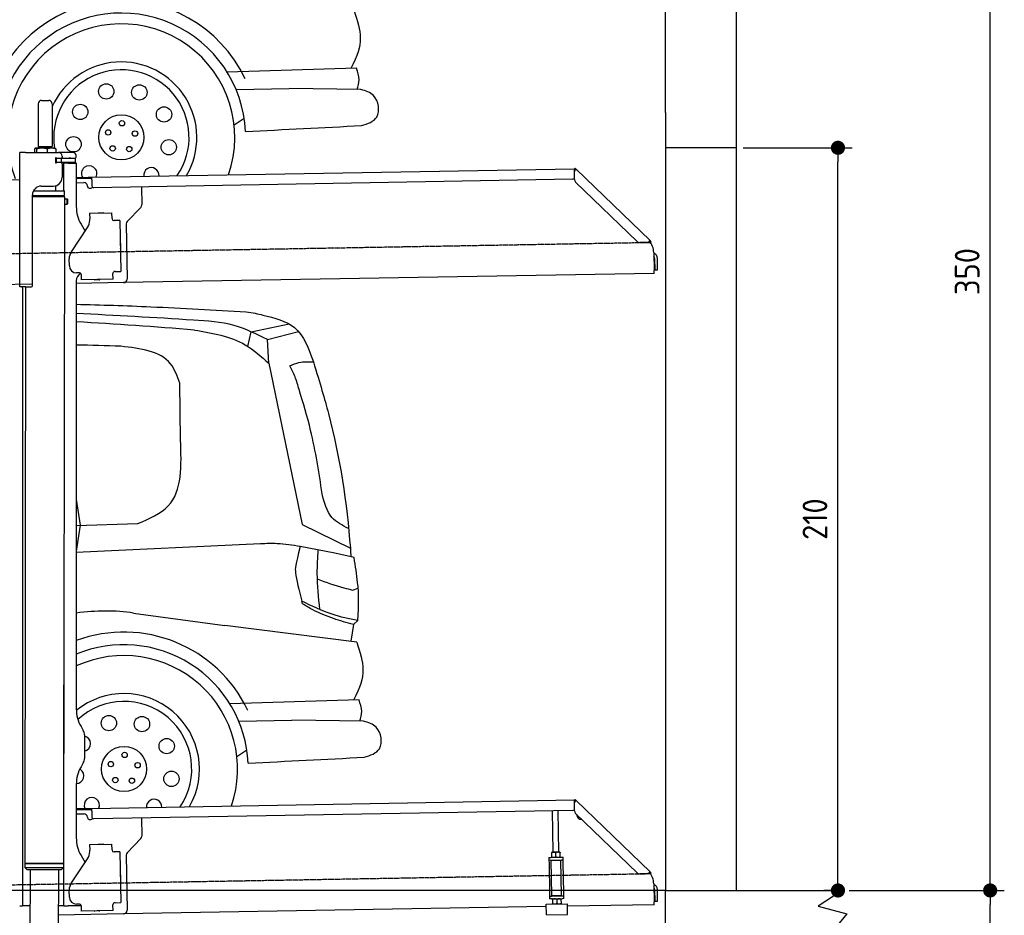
# Model space of a CAD drawing. Header units: millimetres. Extents: x 552 to 7231, y 5817 to 12136.
# Tile 6 of 7: x 4448 to 7231, y 8046 to 10578. Entities that reach past the tile are written whole.
import ezdxf

# ---------------------------------------------------------------- set-up
doc = ezdxf.new("R2010")
doc.units = ezdxf.units.MM
doc.linetypes.add('GEN3', pattern=[6.25, 5, -1.25])
doc.layers.get('0').update_dxf_attribs({"lineweight": 25})
for name, color, linetype, lineweight in [('3', 6, 'GEN3', 25), ('4', 3, 'Continuous', 25), ('5', 3, 'Continuous', 25), ('AM_5', 3, 'Continuous', 25)]:
    doc.layers.add(name, color=color, linetype=linetype, lineweight=lineweight)
doc.layers.add('Car', color=10, linetype='Continuous')
doc.styles.get("Standard").update_dxf_attribs({"font": 'ISOCP.SHX'})
doc.dimstyles.new('GEN-ISO$0', dxfattribs={"dimscale": 20, "dimtxt": 3.5, "dimasz": 2, "dimexe": 2, "dimexo": 1, "dimgap": 1.5, "dimtad": 1, "dimdec": 1, "dimlfac": 0.1, "dimdsep": 46, "dimtxsty": 'Standard', "dimblk": 'PUNKT', "dimcen": 2, "dimclrd": 256, "dimclre": 256, "dimclrt": 2, "dimadec": 0, "dimazin": 0, "dimtp": 0.1, "dimtm": 0.1, "dimtfac": 0.71, "dimtdec": 1, "dimtmove": 2, "dimatfit": 3, "dimldrblk": 'PUNKT', "dimfxl": 1, "dimtolj": 1, "dimarcsym": 0})

# ---------------------------------------------------------------- blocks, each defined once
blk = doc.blocks.new('PUNKT')
at = {"layer": '4', "color": 0, "linetype": 'ByBlock'}
blk.add_line((-0.5, 0), (-1, 0), dxfattribs=at)
at = {"layer": '4', "color": 0, "linetype": 'ByBlock', "const_width": 0.5}
blk.add_lwpolyline([(-0.25, 0, 1), (0.25, 0, 1)], format="xyb", close=True, dxfattribs=at)
blk = doc.blocks.new('*D4')
at = {"layer": '4', "lineweight": -2, "transparency": 16777216}
for p, q in [((6792.8, 8115.9), (7231, 8115.9)), ((7191, 6305.9), (7191, 8075.9)), ((6292.8, 6265.9), (7231, 6265.9))]:
    blk.add_line(p, q, dxfattribs=at)
at = {"layer": 'Defpoints', "color": 0, "transparency": 16777216}
for p in [(6772.8, 8115.9), (7191, 8115.9), (6272.8, 6265.9)]:
    blk.add_point(p, dxfattribs=at)
at = {"layer": '4', "lineweight": -2, "transparency": 16777216, "xscale": 40, "yscale": 40, "zscale": 40}
for p, rotation in [((7191, 8115.9), 90), ((7191, 6265.9), 270)]:
    blk.add_blockref('PUNKT', p, dxfattribs=dict(at, rotation=rotation))
at = {"layer": '4', "color": 2, "transparency": 16777216, "insert": (7126, 7190.9), "char_height": 70, "attachment_point": 5, "rotation": 90}
blk.add_mtext('\\A1;185', dxfattribs=at)
blk = doc.blocks.new('*D5')
at = {"layer": '4', "lineweight": -2, "transparency": 16777216}
for p, q in [((6292.8, 11615.9), (7231, 11615.9)), ((7191, 8155.9), (7191, 11575.9)), ((6792.8, 8115.9), (7231, 8115.9))]:
    blk.add_line(p, q, dxfattribs=at)
at = {"layer": 'Defpoints', "color": 0, "transparency": 16777216}
for p in [(6272.8, 11615.9), (7191, 11615.9), (6772.8, 8115.9)]:
    blk.add_point(p, dxfattribs=at)
at = {"layer": '4', "lineweight": -2, "transparency": 16777216, "xscale": 40, "yscale": 40, "zscale": 40}
for p, rotation in [((7191, 11615.9), 90), ((7191, 8115.9), 270)]:
    blk.add_blockref('PUNKT', p, dxfattribs=dict(at, rotation=rotation))
at = {"layer": '4', "color": 2, "transparency": 16777216, "insert": (7126, 9865.9), "char_height": 70, "attachment_point": 5, "rotation": 90}
blk.add_mtext('\\A1;350', dxfattribs=at)
blk = doc.blocks.new('*D13')
at = {"layer": 'AM_5', "lineweight": -2, "transparency": 16777216}
for p, q in [((6492.8, 10215.9), (6800.7, 10215.9)), ((6760.7, 8155.9), (6760.7, 10175.9)), ((6752.8, 8115.9), (6720.7, 8115.9))]:
    blk.add_line(p, q, dxfattribs=at)
at = {"layer": 'Defpoints', "color": 0, "transparency": 16777216}
for p in [(6472.8, 10215.9), (6760.7, 10215.9), (6772.8, 8115.9)]:
    blk.add_point(p, dxfattribs=at)
at = {"layer": 'AM_5', "lineweight": -2, "transparency": 16777216, "xscale": 40, "yscale": 40, "zscale": 40}
for p, rotation in [((6760.7, 10215.9), 90), ((6760.7, 8115.9), 270)]:
    blk.add_blockref('PUNKT', p, dxfattribs=dict(at, rotation=rotation))
at = {"layer": 'AM_5', "color": 2, "linetype": 'Continuous', "transparency": 16777216, "insert": (6695.7, 9165.9), "char_height": 70, "attachment_point": 5, "rotation": 90}
blk.add_mtext('\\A1;210', dxfattribs=at)

msp = doc.modelspace()

# ---------------------------------------------------------------- linework, layer by layer
for p, q in [((6472.77, 11815.9), (6472.77, 10315.9)), ((6272.78, 10315.9), (6272.78, 11615.9)), ((4499.57, 10339.98), (4499.57, 10219.98)), ((4509.57, 10349.98), (4529.57, 10349.98)), ((4539.57, 10339.98), (4539.57, 10219.98)), ((6272.78, 10315.9), (6272.78, 8115.9)), ((6472.77, 10315.9), (6472.77, 8115.9)), ((4499.57, 10219.98), (4539.57, 10219.98)), ((4499.57, 10219.98), (4539.57, 10219.98)), ((4501.57, 10214.98), (4501.57, 10219.98)), ((4501.57, 10214.98), (4501.57, 10219.98)), ((4537.57, 10214.98), (4537.57, 10219.98)), ((4537.57, 10214.98), (4537.57, 10219.98)), ((6472.77, 10215.9), (6272.78, 10215.9)), ((4447.57, 9822.48), (4447.57, 10202.48)), ((4463.57, 10202.48), (4447.57, 10202.48)), ((4447.57, 9822.48), (4447.57, 10202.48)), ((4447.57, 9822.48), (4447.57, 10202.48)), ((4463.57, 10202.48), (4447.57, 10202.48)), ((4463.57, 10202.48), (4557.57, 10202.48)), ((4463.57, 10202.48), (4557.57, 10202.48)), ((4489.65, 10212.52), (4489.65, 10202.48)), ((4489.65, 10212.52), (4489.65, 10202.48)), ((4492.07, 10214.98), (4491.61, 10214.71)), ((4492.07, 10214.98), (4491.61, 10214.71)), ((4492.52, 10214.98), (4492.07, 10214.98)), ((4492.52, 10214.98), (4492.07, 10214.98)), ((4510.35, 10214.98), (4492.52, 10214.98)), ((4510.35, 10214.98), (4492.52, 10214.98)), ((4495.39, 10212.52), (4495.39, 10202.48)), ((4495.39, 10212.52), (4495.39, 10202.48)), ((4537.39, 10214.98), (4510.35, 10214.98)), ((4537.39, 10214.98), (4510.35, 10214.98)), ((4525.31, 10212.52), (4525.31, 10202.48)), ((4525.31, 10212.52), (4525.31, 10202.48)), ((4547.07, 10214.98), (4537.39, 10214.98)), ((4547.07, 10214.98), (4537.39, 10214.98)), ((4547.07, 10214.98), (4547.53, 10214.71)), ((4547.07, 10214.98), (4547.53, 10214.71)), ((4549.48, 10212.52), (4549.48, 10202.48)), ((4549.48, 10212.52), (4549.48, 10202.48)), ((4597.57, 10202.48), (4557.57, 10202.48)), ((4597.57, 10202.48), (4557.57, 10202.48)), ((4567.57, 10192.48), (4567.57, 10189.48)), ((4567.57, 10192.48), (4567.57, 10189.48)), ((4607.57, 10189.48), (4607.57, 10192.48)), ((4607.57, 10189.48), (4607.57, 10192.48)), ((4548.68, 10173.98), (4548.57, 10173.98)), ((4548.68, 10173.98), (4548.57, 10173.98)), ((4550.57, 10173.98), (4548.68, 10173.98)), ((4550.57, 10173.98), (4548.68, 10173.98)), ((4550.57, 10185.98), (4548.7, 10185.98)), ((4550.57, 10185.98), (4548.7, 10185.98)), ((4549.57, 10176.62), (4549.57, 10183.83)), ((4549.57, 10176.62), (4549.57, 10183.83)), ((4550.57, 10185.98), (4551.57, 10185.98)), ((4550.57, 10185.98), (4550.57, 10173.98)), ((4550.57, 10185.98), (4551.57, 10185.98)), ((4550.57, 10185.98), (4550.57, 10173.98)), ((4551.57, 10173.98), (4550.57, 10173.98)), ((4551.57, 10173.98), (4550.57, 10173.98)), ((4564.57, 10185.98), (4551.57, 10185.98)), ((4564.57, 10185.98), (4551.57, 10185.98)), ((4552.21, 10173.98), (4551.57, 10173.98)), ((4552.21, 10173.98), (4551.57, 10173.98)), ((4552.21, 10186.48), (4564.57, 10186.48)), ((4552.21, 10186.48), (4564.57, 10186.48)), ((4564.57, 10173.98), (4552.21, 10173.98)), ((4564.57, 10173.98), (4552.21, 10173.98)), ((4564.57, 10185.98), (4565.57, 10185.98)), ((4564.57, 10185.98), (4565.57, 10185.98)), ((4565.57, 10173.98), (4564.57, 10173.98)), ((4565.57, 10173.98), (4564.57, 10173.98)), ((4567.74, 10185.98), (4565.57, 10185.98)), ((4565.57, 10173.98), (4565.57, 10185.98)), ((4567.74, 10185.98), (4565.57, 10185.98)), ((4565.57, 10173.98), (4565.57, 10185.98)), ((4565.57, 10173.98), (4567.74, 10173.98)), ((4565.57, 10173.98), (4567.74, 10173.98)), ((4567.57, 10170.98), (4567.57, 10132.48)), ((4567.57, 10170.98), (4567.57, 10132.48)), ((4603.4, 10185.98), (4567.74, 10185.98)), ((4603.4, 10185.98), (4567.74, 10185.98)), ((4603.4, 10173.98), (4567.74, 10173.98)), ((4603.4, 10173.98), (4567.74, 10173.98)), ((4572.57, 10093.9), (4572.57, 10172.48)), ((4584.57, 10172.48), (4572.57, 10172.48)), ((4572.57, 10093.9), (4572.57, 10172.48)), ((4584.57, 10172.48), (4572.57, 10172.48)), ((4584.57, 10172.48), (4606.57, 10172.48)), ((4584.57, 10172.48), (4606.57, 10172.48)), ((4592.21, 10186.48), (4604.57, 10186.48)), ((4592.21, 10186.48), (4604.57, 10186.48)), ((4603.4, 10185.98), (4605.57, 10185.98)), ((4603.4, 10185.98), (4605.57, 10185.98)), ((4605.57, 10173.98), (4603.4, 10173.98)), ((4605.57, 10173.98), (4603.4, 10173.98)), ((4605.57, 10173.98), (4605.57, 10185.98)), ((4605.57, 10173.98), (4605.57, 10185.98)), ((4607.57, 10171.48), (4607.57, 10049.54)), ((4607.57, 10171.48), (4607.57, 10049.54)), ((4607.57, 10132.25), (4641.05, 10132.84)), ((4641.05, 10132.84), (4651.05, 10133.01)), ((4651.05, 10133.01), (6015.84, 10156.83)), ((4651.19, 10125.01), (4651.05, 10133.01)), ((6016.97, 10158.53), (6015.58, 10157.09)), ((6017.37, 10155.35), (6015.58, 10157.09)), ((6016.12, 10125.88), (6015.73, 10148.43)), ((6015.96, 10150.02), (6015.84, 10156.83)), ((6016.97, 10158.53), (6018.76, 10156.79)), ((6018.87, 10153.91), (6017.37, 10155.35)), ((6018.76, 10156.79), (6020.26, 10155.34)), ((6018.87, 10153.91), (6019.25, 10154.29)), ((6019.25, 10154.29), (6020.26, 10155.34)), ((6020.26, 10155.34), (6229.47, 9953.31)), ((4447.57, 10125.46), (4396.16, 10124.56)), ((4508.57, 10107.48), (4542.57, 10107.48)), ((4508.57, 10107.48), (4542.57, 10107.48)), ((4549.57, 10093.93), (4549.59, 10108.49)), ((4549.57, 10093.93), (4549.59, 10108.49)), ((4641.12, 10128.84), (4607.57, 10128.25)), ((4607.57, 10117.25), (4628.81, 10117.62)), ((4638.99, 10107.8), (4639, 10106.8)), ((4651.12, 10129.01), (4641.12, 10128.84)), ((4651.19, 10125.01), (4651.48, 10108.02)), ((6011.36, 10126.75), (4656.57, 10103.1)), ((4791.55, 10105.46), (4792.44, 10054.61)), ((6193.05, 9950.95), (6019.17, 10118.86)), ((4483.57, 9825.48), (4483.57, 10082.48)), ((4483.57, 9825.48), (4483.57, 10082.48)), ((4483.57, 9825.48), (4483.57, 10082.48)), ((4483.57, 10080.77), (4574.55, 10080.63)), ((4483.57, 10080.77), (4574.55, 10080.63)), ((4483.57, 10079.03), (4571.54, 10078.9)), ((4571.54, 10078.9), (4483.57, 10079.03)), ((4483.57, 10079.03), (4571.54, 10078.9)), ((4571.54, 10078.9), (4483.57, 10079.03)), ((4574.54, 10077.16), (4483.57, 10077.3)), ((4574.54, 10077.16), (4483.57, 10077.3)), ((4486.4, 10094.03), (4574.57, 10093.89)), ((4486.4, 10094.03), (4574.57, 10093.89)), ((4489.57, 10094.03), (4489.57, 10098.74)), ((4489.57, 10094.03), (4489.57, 10098.74)), ((4571.54, 10078.9), (4574.55, 10080.63)), ((4571.54, 10078.9), (4574.55, 10080.63)), ((4571.54, 10078.9), (4574.54, 10077.16)), ((4571.54, 10078.9), (4574.54, 10077.16)), ((4572.57, 10078.31), (4572.57, 10079.49)), ((4572.57, 10078.31), (4572.57, 10079.49)), ((4574.54, 10077.16), (4574.53, 10071.39)), ((4574.54, 10077.16), (4574.53, 10071.39)), ((4574.55, 10080.63), (4574.57, 10093.89)), ((4574.55, 10080.63), (4574.57, 10093.89)), ((4644.09, 10101.89), (4649.09, 10101.97)), ((4574.51, 10056.39), (4571.79, 8191.9)), ((4574.51, 10056.39), (4571.79, 8191.9)), ((4574.51, 10056.39), (4581.51, 10056.38)), ((4574.51, 10056.39), (4581.51, 10056.38)), ((4574.53, 10071.39), (4581.53, 10071.38)), ((4574.53, 10071.39), (4581.53, 10071.38)), ((4581.51, 10056.38), (4581.53, 10071.38)), ((4581.51, 10056.38), (4581.53, 10071.38)), ((4582.51, 10057.38), (4581.51, 10056.38)), ((4582.51, 10057.38), (4581.51, 10056.38)), ((4582.53, 10070.38), (4581.53, 10071.38)), ((4582.53, 10070.38), (4581.53, 10071.38)), ((4582.53, 10070.38), (4582.51, 10057.38)), ((4582.53, 10070.38), (4582.51, 10057.38)), ((4645.33, 10030.9), (4708.32, 10032)), ((4645.33, 10030.9), (4645.61, 10014.9)), ((4669.82, 10031.82), (4683.81, 10032.07)), ((4708.6, 10016), (4708.32, 10032)), ((4789.63, 10047.49), (4751.18, 10007.67)), ((4620.96, 9999.54), (4632.43, 9979.69)), ((4645.68, 10010.66), (4645.61, 10014.9)), ((4708.6, 10016), (4708.62, 10015)), ((4713.7, 10010.09), (4714.7, 10010.1)), ((4730.7, 10010.38), (4714.7, 10010.1)), ((4730.7, 10010.38), (4733.21, 9866.4)), ((4748.37, 10000.55), (4751.09, 9844.71)), ((4593.55, 9922.05), (4639.7, 9990.48)), ((4732.33, 9945.4), (4732.58, 9931.4)), ((6222.72, 9948.54), (6200.17, 9948.15)), ((6228.46, 9952.26), (6228.08, 9951.87)), ((6229.58, 9950.43), (6228.08, 9951.87)), ((6229.47, 9953.31), (6228.46, 9952.26)), ((6229.47, 9953.31), (6230.97, 9951.87)), ((6231.38, 9948.69), (6229.58, 9950.43)), ((6230.97, 9951.87), (6232.77, 9950.13)), ((6231.38, 9948.69), (6232.77, 9950.13)), ((6240.01, 9920), (6240.9, 9868.72)), ((4587.92, 9881.87), (4587.57, 9901.87)), ((4587.92, 9881.87), (4587.57, 9901.87)), ((6242.3, 9903.18), (6242.87, 9870.81)), ((6250.86, 9870.95), (6250.3, 9903.32)), ((4616.27, 9862.36), (4608.27, 9862.22)), ((4616.27, 9862.36), (4608.27, 9862.22)), ((4621.35, 9857.45), (4621.61, 9842.45)), ((4711.3, 9861.02), (4711.32, 9860.02)), ((4711.6, 9844.02), (4711.32, 9860.02)), ((4717.22, 9866.13), (4716.22, 9866.11)), ((4717.22, 9866.13), (4733.21, 9866.4)), ((6241.04, 9860.72), (4741.27, 9834.54)), ((6241.04, 9860.72), (6240.9, 9868.72)), ((6242.87, 9870.81), (6250.86, 9870.95)), ((4483.57, 9830.04), (4146.36, 9824.16)), ((4607.57, 9839.48), (4607.57, 8629.11)), ((4607.57, 9839.48), (4607.57, 8629.11)), ((4741.27, 9834.54), (4607.57, 9832.21)), ((4711.6, 9844.02), (4621.61, 9842.45)), ((4673.61, 9842.86), (4659.62, 9842.62)), ((4463.57, 9822.48), (4447.57, 9822.48)), ((4463.57, 9822.48), (4447.57, 9822.48)), ((4463.57, 9822.48), (4447.57, 9822.48)), ((4455.57, 9819.48), (4455.57, 9822.48)), ((4455.57, 9819.48), (4455.57, 9822.48)), ((4455.57, 9819.48), (4455.57, 9822.48)), ((4455.57, 9819.48), (4455.57, 8097.48)), ((4464.15, 9822.48), (4461.79, 8192.07)), ((4463.57, 9822.48), (4480.57, 9822.48)), ((4463.57, 9822.48), (4480.57, 9822.48)), ((4463.57, 9822.48), (4480.57, 9822.48)), ((4572.57, 8072.48), (4572.57, 8696.99)), ((4572.57, 8072.48), (4572.57, 8696.99)), ((4620.96, 8579.11), (4627.22, 8568.28)), ((4630.57, 8555.78), (4630.57, 8489.18)), ((4627.22, 8476.68), (4620.96, 8465.85)), ((4607.57, 8415.85), (4607.57, 8264.54)), ((4607.57, 8415.85), (4607.57, 8264.54)), ((4651.05, 8348.01), (6015.84, 8371.83)), ((6016.97, 8373.53), (6015.58, 8372.09)), ((6017.37, 8370.35), (6015.58, 8372.09)), ((6016.12, 8340.88), (6015.73, 8363.43)), ((6015.96, 8365.02), (6015.84, 8371.83)), ((6016.97, 8373.53), (6018.76, 8371.79)), ((6018.87, 8368.91), (6017.37, 8370.35)), ((6018.76, 8371.79), (6020.26, 8370.34)), ((6018.87, 8368.91), (6019.25, 8369.29)), ((6019.25, 8369.29), (6020.26, 8370.34)), ((6020.26, 8370.34), (6229.47, 8168.31)), ((4607.57, 8347.25), (4641.05, 8347.84)), ((4641.12, 8343.84), (4607.57, 8343.25)), ((4607.57, 8332.25), (4628.81, 8332.62)), ((4638.99, 8322.8), (4639, 8321.8)), ((4641.05, 8347.84), (4651.05, 8348.01)), ((4651.12, 8344.01), (4641.12, 8343.84)), ((4651.19, 8340.01), (4651.05, 8348.01)), ((4651.19, 8340.01), (4651.48, 8323.02)), ((6011.36, 8341.75), (4656.57, 8318.1)), ((5955.41, 8224.06), (5953.37, 8340.74)), ((5971.41, 8224.34), (5969.37, 8341.02)), ((6193.05, 8165.95), (6019.17, 8333.86)), ((4644.09, 8316.89), (4649.09, 8316.97)), ((4791.55, 8320.46), (4792.44, 8269.61)), ((4645.33, 8245.9), (4708.32, 8247)), ((4645.33, 8245.9), (4645.61, 8229.9)), ((4669.82, 8246.82), (4683.81, 8247.07)), ((4708.6, 8231), (4708.32, 8247)), ((4789.63, 8262.49), (4751.18, 8222.67)), ((4620.96, 8214.54), (4632.43, 8194.69)), ((4645.68, 8225.66), (4645.61, 8229.9)), ((4708.6, 8231), (4708.62, 8230)), ((4713.7, 8225.09), (4714.7, 8225.1)), ((4730.7, 8225.38), (4714.7, 8225.1)), ((4730.7, 8225.38), (4733.21, 8081.4)), ((4748.37, 8215.55), (4751.09, 8059.71)), ((5952.16, 8224), (5951.42, 8223.55)), ((5951.64, 8210.69), (5951.44, 8222.48)), ((5974.66, 8224.39), (5952.16, 8224)), ((5963.64, 8210.9), (5963.43, 8222.69)), ((5974.66, 8224.39), (5975.41, 8223.97)), ((5975.64, 8211.11), (5975.43, 8222.9)), ((4461.79, 8192.07), (4461.77, 8181.07)), ((4461.79, 8192.07), (4461.77, 8181.07)), ((4571.79, 8191.9), (4461.79, 8192.07)), ((4461.79, 8192.07), (4571.79, 8191.9)), ((4571.79, 8191.9), (4461.79, 8192.07)), ((4461.79, 8192.07), (4571.79, 8191.9)), ((4571.79, 8191.9), (4571.77, 8180.9)), ((4571.79, 8191.9), (4571.77, 8180.9)), ((4593.55, 8137.05), (4639.7, 8205.48)), ((5943.67, 8209.05), (5948.67, 8209.14)), ((5943.67, 8209.05), (5943.81, 8201.05)), ((5948.81, 8201.14), (5943.81, 8201.05)), ((5943.81, 8201.05), (5943.95, 8193.05)), ((5943.95, 8193.05), (5945.43, 8108.06)), ((5948.67, 8209.14), (5978.66, 8209.66)), ((5948.81, 8201.14), (5978.8, 8201.66)), ((5952.1, 8101.18), (5950.36, 8201.16)), ((5952.42, 8209.2), (5951.66, 8209.62)), ((5974.91, 8209.59), (5975.66, 8210.04)), ((5979, 8101.65), (5977.25, 8201.63)), ((5978.66, 8209.66), (5983.66, 8209.75)), ((5983.8, 8201.75), (5978.8, 8201.66)), ((5983.8, 8201.75), (5983.66, 8209.75)), ((5983.94, 8193.75), (5983.8, 8201.75)), ((5985.43, 8108.76), (5983.94, 8193.75)), ((4461.77, 8181.07), (4571.77, 8180.9)), ((4468.76, 8174.06), (4461.77, 8181.07)), ((4461.77, 8181.07), (4571.77, 8180.9)), ((4468.76, 8174.06), (4461.77, 8181.07)), ((4564.76, 8173.91), (4468.76, 8174.06)), ((4564.76, 8173.91), (4468.76, 8174.06)), ((4476.91, 8174.04), (4474.18, 6403.98)), ((4556.91, 8173.92), (4554.18, 6403.98)), ((4564.76, 8173.91), (4571.77, 8180.9)), ((4564.76, 8173.91), (4571.77, 8180.9)), ((4732.33, 8160.4), (4732.58, 8146.4)), ((6222.72, 8163.54), (6200.17, 8163.15)), ((6228.46, 8167.26), (6228.08, 8166.87)), ((6229.58, 8165.43), (6228.08, 8166.87)), ((6229.47, 8168.31), (6228.46, 8167.26)), ((6229.47, 8168.31), (6230.97, 8166.87)), ((6231.38, 8163.69), (6229.58, 8165.43)), ((6230.97, 8166.87), (6232.77, 8165.13)), ((6231.38, 8163.69), (6232.77, 8165.13)), ((6240.01, 8135), (6240.9, 8083.72)), ((4587.92, 8096.87), (4587.57, 8116.87)), ((4587.92, 8096.87), (4587.57, 8116.87)), ((5945.43, 8108.06), (5945.57, 8100.07)), ((5945.57, 8100.07), (5950.57, 8100.15)), ((5945.57, 8100.07), (5945.71, 8092.07)), ((5950.57, 8100.15), (5980.57, 8100.68)), ((5952.1, 8101.18), (5979, 8101.65)), ((5957.57, 8100.28), (5957.55, 8101.28)), ((5973.57, 8100.55), (5973.55, 8101.55)), ((5980.57, 8100.68), (5985.57, 8100.76)), ((5985.57, 8100.76), (5985.43, 8108.76)), ((5985.71, 8092.77), (5985.57, 8100.76)), ((6242.3, 8118.18), (6242.87, 8085.81)), ((6250.86, 8085.95), (6250.3, 8118.32)), ((6272.78, 6265.9), (6272.78, 8115.9)), ((6272.78, 8115.9), (6772.77, 8115.9)), ((6772.77, 8115.9), (6704.42, 8071.14)), ((4447.57, 8072.48), (4455.57, 8072.48)), ((4455.57, 8097.48), (4455.57, 8072.48)), ((4455.57, 8097.48), (4455.57, 8072.48)), ((4463.57, 8072.48), (4455.57, 8072.48)), ((4476.6, 8072.48), (4463.57, 8072.48)), ((4476.6, 8072.48), (4463.57, 8072.48)), ((4572.57, 8072.48), (4556.6, 8072.48)), ((4572.57, 8072.48), (4556.6, 8072.48)), ((4572.57, 8072.48), (4584.57, 8072.48)), ((4572.57, 8072.48), (4584.57, 8072.48)), ((4621.35, 8072.48), (4584.57, 8072.48)), ((4616.27, 8077.36), (4608.27, 8077.22)), ((4616.27, 8077.36), (4608.27, 8077.22)), ((4621.35, 8072.45), (4621.61, 8057.45)), ((4711.3, 8076.02), (4711.32, 8075.02)), ((4711.6, 8059.02), (4711.32, 8075.02)), ((4717.22, 8081.13), (4716.22, 8081.11)), ((4717.22, 8081.13), (4733.21, 8081.4)), ((5935.97, 8077.09), (5995.96, 8078.14)), ((5936.5, 8047.1), (5935.97, 8077.09)), ((5950.71, 8092.15), (5945.71, 8092.07)), ((5950.71, 8092.15), (5980.71, 8092.68)), ((5954.46, 8092.22), (5953.72, 8091.77)), ((5953.74, 8090.7), (5953.94, 8078.91)), ((5954.72, 8077.42), (5953.96, 8077.84)), ((5965.73, 8090.91), (5965.94, 8079.12)), ((5976.96, 8092.61), (5977.71, 8092.19)), ((5977.22, 8077.81), (5977.96, 8078.26)), ((5977.73, 8091.12), (5977.94, 8079.33)), ((5985.71, 8092.77), (5980.71, 8092.68)), ((5996.49, 8048.15), (5995.96, 8078.14)), ((6241.04, 8075.72), (5996.08, 8071.44)), ((6241.04, 8075.72), (6240.9, 8083.72)), ((6242.87, 8085.81), (6250.86, 8085.95)), ((4741.27, 8049.54), (4556.56, 8046.32)), ((4711.6, 8059.02), (4621.61, 8057.45)), ((4673.61, 8057.86), (4659.62, 8057.62)), ((5936.09, 8070.4), (4741.27, 8049.54)), ((5936.5, 8047.1), (5996.49, 8048.15)), ((6704.42, 8071.14), (6785.37, 8049.5)), ((6785.37, 8049.5), (6755.25, 8012.82))]:
    msp.add_line(p, q)
for centre, radius, start, end in [((4509.57, 10339.98), 10, 90, 180), ((4529.57, 10339.98), 10, 0, 90), ((4549.57, 10186.48), 1, 48.59038, 221.40962), ((4549.57, 10186.48), 1, 48.59038, 221.40962), ((4552.21, 10189.48), 3, 228.59038, 270), ((4552.21, 10189.48), 3, 228.59038, 270), ((4557.57, 10192.48), 10, 0, 90), ((4557.57, 10192.48), 10, 0, 90), ((4564.57, 10189.48), 3, 270, 0), ((4564.57, 10189.48), 3, 270, 0), ((4589.57, 10186.48), 1, 48.59038, 210), ((4589.57, 10186.48), 1, 48.59038, 210), ((4592.21, 10189.48), 3, 228.59038, 270), ((4592.21, 10189.48), 3, 228.59038, 270), ((4597.57, 10192.48), 10, 0, 90), ((4597.57, 10192.48), 10, 0, 90), ((4604.57, 10189.48), 3, 270, 0), ((4604.57, 10189.48), 3, 270, 0), ((4549.57, 10173.98), 1, 138.59038, 311.40962), ((4549.57, 10173.98), 1, 138.59038, 311.40962), ((4546.57, 10183.83), 3, 0, 41.40962), ((4546.57, 10183.83), 3, 0, 41.40962), ((4546.57, 10176.62), 3, 318.59038, 0), ((4546.57, 10176.62), 3, 318.59038, 0), ((4552.21, 10170.98), 3, 90, 131.40962), ((4552.21, 10170.98), 3, 90, 131.40962), ((4564.57, 10170.98), 3, 0, 90), ((4564.57, 10170.98), 3, 0, 90), ((4589.57, 10173.98), 1, 180, 311.40962), ((4589.57, 10173.98), 1, 180, 311.40962), ((4592.21, 10170.98), 3, 90, 131.40962), ((4592.21, 10170.98), 3, 90, 131.40962), ((4604.57, 10170.98), 3, 22.00087, 90), ((4604.57, 10170.98), 3, 22.00087, 90), ((4606.57, 10171.48), 1, 0, 90), ((4606.57, 10171.48), 1, 0, 90), ((4542.57, 10132.48), 25, 270, 0), ((4542.57, 10132.48), 25, 270, 0), ((6020.73, 10148.52), 5, 129.24347, 181), ((4508.57, 10082.48), 25, 90, 180), ((4508.57, 10082.48), 25, 90, 180), ((4628.99, 10107.62), 10, 1, 91), ((4644, 10106.88), 5, 181, 271), ((4649, 10106.97), 5, 271, 327.76328), ((4656.48, 10108.1), 5, 181, 271), ((6011.28, 10131.75), 5, 271, 342.47087), ((6026.12, 10126.05), 10, 181, 226), ((4707.57, 10049.54), 100, 180, 210), ((4782.44, 10054.43), 10, 316, 1), ((4669.83, 10030.82), 1, 91, 151), ((4683.83, 10031.07), 1, 31, 91), ((4610.69, 10010.05), 35, 326, 1), ((4713.62, 10015.09), 5, 181, 271), ((4758.37, 10000.72), 10, 136, 181), ((4731.33, 9945.38), 1, 1, 61), ((6200, 9958.14), 10, 226, 271), ((6222.63, 9953.54), 5, 271, 322.75653), ((6190.01, 9919.13), 50, 1, 41.06864), ((4622.57, 9902.48), 35, 146, 181), ((4622.57, 9902.48), 35, 146, 181), ((4731.58, 9931.39), 1, 301, 1), ((6234.3, 9903.04), 16, 1, 68.97569), ((4607.92, 9882.22), 20, 181, 271), ((4607.92, 9882.22), 20, 181, 271), ((6234.3, 9903.04), 8, 1, 42.40962), ((4632.57, 9839.48), 25, 120.68722, 180), ((4616.35, 9857.36), 5, 12.53696, 91), ((4716.3, 9861.11), 5, 91, 181), ((4480.57, 9825.48), 3, 270, 0), ((4480.57, 9825.48), 3, 270, 0), ((4480.57, 9825.48), 3, 270, 0), ((4659.6, 9843.62), 1, 211, 271), ((4673.6, 9843.86), 1, 271, 331), ((4741.1, 9844.54), 10, 271, 1), ((4571.57, 8673.48), 2, 60, 61.1039), ((4571.57, 8673.48), 2, 60, 61.1039), ((4571.57, 8651.48), 2, 297.61599, 300), ((4571.57, 8651.48), 2, 297.61599, 300), ((4707.57, 8629.11), 100, 180, 210), ((4605.57, 8555.78), 25, 0, 30), ((4707.57, 8415.85), 100, 150, 180), ((4605.57, 8489.18), 25, 330, 0), ((6020.73, 8363.52), 5, 129.24347, 181), ((4628.99, 8322.62), 10, 1, 91), ((4656.48, 8323.1), 5, 181, 271), ((6011.28, 8346.75), 5, 271, 342.47087), ((6026.12, 8341.05), 10, 181, 226), ((6035.08, 8329.66), 12.5, 175.96802, 276.03198), ((4644, 8321.88), 5, 181, 271), ((4649, 8321.97), 5, 271, 327.76328), ((4782.44, 8269.43), 10, 316, 1), ((4707.57, 8264.54), 100, 180, 210), ((4669.83, 8245.82), 1, 91, 151), ((4683.83, 8246.07), 1, 31, 91), ((4571.57, 8223.48), 2, 60, 82.15858), ((4571.57, 8223.48), 2, 60, 82.15858), ((4610.69, 8225.05), 35, 326, 1), ((4713.62, 8230.09), 5, 181, 271), ((4758.37, 8215.72), 10, 136, 181), ((4571.57, 8201.48), 2, 276.68493, 300), ((4571.57, 8201.48), 2, 276.68493, 300), ((4731.33, 8160.38), 1, 1, 61), ((6200, 8173.14), 10, 226, 271), ((6222.63, 8168.54), 5, 271, 322.75653), ((6190.01, 8134.13), 50, 1, 41.06864), ((4622.57, 8117.48), 35, 146, 181), ((4622.57, 8117.48), 35, 146, 181), ((4731.58, 8146.39), 1, 301, 1), ((6234.3, 8118.04), 16, 1, 68.97569), ((6234.3, 8118.04), 8, 1, 42.40962), ((4607.92, 8097.22), 20, 181, 271), ((4607.92, 8097.22), 20, 181, 271), ((4616.35, 8072.36), 5, 12.53696, 91), ((4716.3, 8076.11), 5, 91, 181), ((4659.6, 8058.62), 1, 211, 271), ((4673.6, 8058.86), 1, 271, 331), ((4741.1, 8059.54), 10, 271, 1)]:
    msp.add_arc(centre, radius, start, end)
for points, weights in [([(4492.52, 10214.98), (4491.19, 10214.98), (4489.65, 10212.52)], [1, 1.0379548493, 1]), ([(4492.52, 10214.98), (4491.19, 10214.98), (4489.65, 10212.52)], [1, 1.0379548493, 1]), ([(4495.39, 10212.52), (4493.85, 10214.98), (4492.52, 10214.98)], [1, 1.0379548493, 1]), ([(4495.39, 10212.52), (4493.85, 10214.98), (4492.52, 10214.98)], [1, 1.0379548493, 1]), ([(4510.35, 10214.98), (4503.41, 10214.98), (4495.39, 10212.52)], [1, 1.0379548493, 1]), ([(4510.35, 10214.98), (4503.41, 10214.98), (4495.39, 10212.52)], [1, 1.0379548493, 1]), ([(4525.31, 10212.52), (4517.29, 10214.98), (4510.35, 10214.98)], [1, 1.0379548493, 1]), ([(4525.31, 10212.52), (4517.29, 10214.98), (4510.35, 10214.98)], [1, 1.0379548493, 1]), ([(4537.39, 10214.98), (4531.78, 10214.98), (4525.31, 10212.52)], [1, 1.0379548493, 1]), ([(4537.39, 10214.98), (4531.78, 10214.98), (4525.31, 10212.52)], [1, 1.0379548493, 1]), ([(4549.48, 10212.52), (4543.01, 10214.98), (4537.39, 10214.98)], [1, 1.0379548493, 1]), ([(4549.48, 10212.52), (4543.01, 10214.98), (4537.39, 10214.98)], [1, 1.0379548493, 1]), ([(4547.53, 10214.71), (4548.44, 10214.18), (4549.48, 10212.52)], [1.01682908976, 1.02536255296, 1]), ([(4547.53, 10214.71), (4548.44, 10214.18), (4549.48, 10212.52)], [1.01682908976, 1.02536255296, 1]), ([(5951.44, 8222.48), (5951.42, 8223.55), (5951.42, 8223.55)], [1, 1.07735026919, 1.07735026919]), ([(5963.43, 8222.69), (5957.4, 8224.59), (5951.44, 8222.48)], [1, 1.15470053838, 1]), ([(5975.43, 8222.9), (5969.4, 8224.8), (5963.43, 8222.69)], [1, 1.15470053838, 1]), ([(5963.64, 8210.9), (5969.67, 8209.01), (5975.64, 8211.11)], [1, 1.15470053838, 1]), ([(5975.41, 8223.97), (5975.41, 8223.97), (5975.43, 8222.9)], [1.07735026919, 1.07735026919, 1]), ([(5975.64, 8211.11), (5975.66, 8210.04), (5975.66, 8210.04)], [1, 1.07735026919, 1.07735026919]), ([(5951.64, 8210.69), (5957.68, 8208.8), (5963.64, 8210.9)], [1, 1.15470053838, 1]), ([(5951.66, 8209.62), (5951.66, 8209.62), (5951.64, 8210.69)], [1.07735026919, 1.07735026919, 1]), ([(5953.74, 8090.7), (5953.72, 8091.77), (5953.72, 8091.77)], [1, 1.07735026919, 1.07735026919]), ([(5965.73, 8090.91), (5959.7, 8092.81), (5953.74, 8090.7)], [1, 1.15470053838, 1]), ([(5953.94, 8078.91), (5959.98, 8077.02), (5965.94, 8079.12)], [1, 1.15470053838, 1]), ([(5953.96, 8077.84), (5953.96, 8077.84), (5953.94, 8078.91)], [1.07735026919, 1.07735026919, 1]), ([(5977.73, 8091.12), (5971.7, 8093.02), (5965.73, 8090.91)], [1, 1.15470053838, 1]), ([(5965.94, 8079.12), (5971.97, 8077.23), (5977.94, 8079.33)], [1, 1.15470053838, 1]), ([(5977.71, 8092.19), (5977.71, 8092.19), (5977.73, 8091.12)], [1.07735026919, 1.07735026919, 1]), ([(5977.94, 8079.33), (5977.96, 8078.26), (5977.96, 8078.26)], [1, 1.07735026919, 1.07735026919])]:
    msp.add_rational_spline(points, weights, degree=2)
for points, knots in [([(6017.26, 10152.12), (6017.1, 10152.18), (6016.95, 10152.25), (6016.52, 10152.45), (6016.32, 10152.56), (6016.09, 10152.7), (6016.03, 10152.75), (6015.93, 10152.82), (6015.91, 10152.83), (6015.91, 10152.83)], [0.57395873, 0.57395873, 0.57395873, 0.57395873, 0.60928252, 0.60928252, 0.68457672, 0.68457672, 0.73471963, 0.73471963, 0.78828708, 0.78828708, 0.78828708, 0.78828708]), ([(6018.42, 10153.08), (6018.28, 10152.98), (6018.13, 10152.87), (6017.84, 10152.63), (6017.7, 10152.51), (6017.56, 10152.39)], [0, 0, 0, 0, 0.05619833, 0.05619833, 0.11238632, 0.11238632, 0.11238632, 0.11238632]), ([(6020.26, 10155.34), (6020.31, 10155.3), (6020.34, 10155.24), (6020.35, 10155.03), (6020.27, 10154.85), (6019.95, 10154.41), (6019.71, 10154.16), (6019.28, 10153.76), (6019.12, 10153.63), (6018.79, 10153.35), (6018.61, 10153.22), (6018.42, 10153.08)], [0, 0, 0, 0, 0.07839586, 0.07839586, 0.23254327, 0.23254327, 0.38325668, 0.38325668, 0.45586956, 0.45586956, 0.5284931, 0.5284931, 0.5284931, 0.5284931]), ([(6018.98, 10153.51), (6019, 10153.58), (6019.01, 10153.65), (6018.98, 10153.75), (6018.97, 10153.78), (6018.93, 10153.85), (6018.9, 10153.88), (6018.87, 10153.91)], [0.17010098, 0.17010098, 0.17010098, 0.17010098, 0.21908376, 0.21908376, 0.24434238, 0.24434238, 0.27026411, 0.27026411, 0.27026411, 0.27026411]), ([(4574.53, 10071.39), (4574.53, 10071.39), (4574.5, 10071.21), (4574.41, 10070.44), (4574.34, 10069.86), (4574.21, 10068.53), (4574.14, 10067.69), (4574.04, 10065.84), (4574.01, 10064.84), (4574.01, 10063.9)], [3.3947259, 3.3947259, 3.3947259, 3.3947259, 3.6776181, 3.6776181, 3.9605102, 3.9605102, 4.2434057, 4.2434057, 4.5263012, 4.5263012, 4.5263012, 4.5263012]), ([(4574.53, 10071.39), (4574.53, 10071.39), (4574.5, 10071.21), (4574.41, 10070.44), (4574.34, 10069.86), (4574.21, 10068.53), (4574.14, 10067.69), (4574.04, 10065.84), (4574.01, 10064.84), (4574.01, 10063.9)], [3.3947259, 3.3947259, 3.3947259, 3.3947259, 3.6776181, 3.6776181, 3.9605102, 3.9605102, 4.2434057, 4.2434057, 4.5263012, 4.5263012, 4.5263012, 4.5263012]), ([(4574.01, 10063.9), (4574.01, 10062.95), (4574.03, 10061.95), (4574.12, 10060.1), (4574.19, 10059.26), (4574.32, 10057.93), (4574.39, 10057.35), (4574.48, 10056.58), (4574.51, 10056.39), (4574.51, 10056.39)], [0, 0, 0, 0, 0.2828955, 0.2828955, 0.565791, 0.565791, 0.8486832, 0.8486832, 1.1315753, 1.1315753, 1.1315753, 1.1315753]), ([(4574.01, 10063.9), (4574.01, 10062.95), (4574.03, 10061.95), (4574.12, 10060.1), (4574.19, 10059.26), (4574.32, 10057.93), (4574.39, 10057.35), (4574.48, 10056.58), (4574.51, 10056.39), (4574.51, 10056.39)], [0, 0, 0, 0, 0.2828955, 0.2828955, 0.565791, 0.565791, 0.8486832, 0.8486832, 1.1315753, 1.1315753, 1.1315753, 1.1315753]), ([(6226.61, 9950.51), (6226.73, 9950.66), (6226.85, 9950.8), (6227.07, 9951.1), (6227.17, 9951.24), (6227.27, 9951.39)], [0, 0, 0, 0, 0.05592576, 0.05592576, 0.11186183, 0.11186183, 0.11186183, 0.11186183]), ([(6227.27, 9951.39), (6227.41, 9951.6), (6227.55, 9951.79), (6227.96, 9952.33), (6228.22, 9952.63), (6228.7, 9953.1), (6228.9, 9953.26), (6229.16, 9953.37), (6229.23, 9953.39), (6229.37, 9953.38), (6229.42, 9953.36), (6229.47, 9953.31)], [0, 0, 0, 0, 0.07658948, 0.07658948, 0.22699607, 0.22699607, 0.37633525, 0.37633525, 0.45078586, 0.45078586, 0.52533064, 0.52533064, 0.52533064, 0.52533064]), ([(6228.08, 9951.87), (6228.04, 9951.92), (6227.99, 9951.95), (6227.86, 9952), (6227.77, 9952), (6227.68, 9951.97)], [0, 0, 0, 0, 0.03951922, 0.03951922, 0.10139952, 0.10139952, 0.10139952, 0.10139952]), ([(6017.26, 8367.12), (6017.1, 8367.18), (6016.95, 8367.25), (6016.52, 8367.45), (6016.32, 8367.56), (6016.09, 8367.7), (6016.03, 8367.75), (6015.93, 8367.82), (6015.91, 8367.83), (6015.91, 8367.83)], [0.57395873, 0.57395873, 0.57395873, 0.57395873, 0.60928252, 0.60928252, 0.68457672, 0.68457672, 0.73471963, 0.73471963, 0.78828708, 0.78828708, 0.78828708, 0.78828708]), ([(6018.42, 8368.08), (6018.28, 8367.98), (6018.13, 8367.87), (6017.84, 8367.63), (6017.7, 8367.51), (6017.56, 8367.39)], [0, 0, 0, 0, 0.05619833, 0.05619833, 0.11238632, 0.11238632, 0.11238632, 0.11238632]), ([(6020.26, 8370.34), (6020.31, 8370.3), (6020.34, 8370.24), (6020.35, 8370.03), (6020.27, 8369.85), (6019.95, 8369.41), (6019.71, 8369.16), (6019.28, 8368.76), (6019.12, 8368.63), (6018.79, 8368.35), (6018.61, 8368.22), (6018.42, 8368.08)], [0, 0, 0, 0, 0.07839586, 0.07839586, 0.23254327, 0.23254327, 0.38325668, 0.38325668, 0.45586956, 0.45586956, 0.5284931, 0.5284931, 0.5284931, 0.5284931]), ([(6018.98, 8368.51), (6019, 8368.58), (6019.01, 8368.65), (6018.98, 8368.75), (6018.97, 8368.78), (6018.93, 8368.85), (6018.9, 8368.88), (6018.87, 8368.91)], [0.17010098, 0.17010098, 0.17010098, 0.17010098, 0.21908376, 0.21908376, 0.24434238, 0.24434238, 0.27026411, 0.27026411, 0.27026411, 0.27026411]), ([(6226.61, 8165.51), (6226.73, 8165.66), (6226.85, 8165.8), (6227.07, 8166.1), (6227.17, 8166.24), (6227.27, 8166.39)], [0, 0, 0, 0, 0.05592576, 0.05592576, 0.11186183, 0.11186183, 0.11186183, 0.11186183]), ([(6227.27, 8166.39), (6227.41, 8166.6), (6227.55, 8166.79), (6227.96, 8167.33), (6228.22, 8167.63), (6228.7, 8168.1), (6228.9, 8168.26), (6229.16, 8168.37), (6229.23, 8168.39), (6229.37, 8168.38), (6229.42, 8168.36), (6229.47, 8168.31)], [0, 0, 0, 0, 0.07658948, 0.07658948, 0.22699607, 0.22699607, 0.37633525, 0.37633525, 0.45078586, 0.45078586, 0.52533064, 0.52533064, 0.52533064, 0.52533064]), ([(6228.08, 8166.87), (6228.04, 8166.92), (6227.99, 8166.95), (6227.86, 8167), (6227.77, 8167), (6227.68, 8166.97)], [0, 0, 0, 0, 0.03951922, 0.03951922, 0.10139952, 0.10139952, 0.10139952, 0.10139952])]:
    msp.add_open_spline(points, degree=3, knots=knots)
for points in [[(4621.35, 9857.45), (4621.35, 9857.78), (4621.31, 9858.11), (4621.23, 9858.45)], [(4621.35, 8072.45), (4621.35, 8072.78), (4621.31, 8073.11), (4621.23, 8073.45)]]:
    msp.add_open_spline(points, degree=3)
at = {"layer": '3'}
for p, q in [((1175.28, 9860.3), (6230.45, 9948.53)), ((1175.28, 8075.31), (6230.44, 8163.55))]:
    msp.add_line(p, q, dxfattribs=at)
at = {"layer": '5'}
msp.add_line((6272.78, 8115.9), (872.77, 8115.9), dxfattribs=at)
at = {"layer": 'Car'}
for p, q in [((5399.28, 10440.82), (5034.32, 10429.4)), ((5059.31, 10380.65), (5208.98, 10383.27)), ((5412.26, 10380.6), (5208.98, 10383.27)), ((5053.88, 10280.86), (5082.18, 10300.08)), ((5102.09, 9695.54), (5209.12, 9718.05)), ((5092.86, 9654.17), (5102.09, 9695.54)), ((5147.79, 9673.91), (5235.78, 9696.32)), ((5151.55, 9606.69), (5147.79, 9673.91)), ((5151.55, 9606.69), (5245.65, 9150.85)), ((4902.41, 9389.92), (4900.64, 9550.74)), ((4607.57, 9221.31), (4618.9, 9149.08)), ((4607.57, 9148.26), (4781.38, 9153.24)), ((4618.9, 9149.08), (4607.57, 9075.76)), ((5245.65, 9150.85), (5382.29, 9083.44)), ((5128.69, 9096.2), (4607.57, 9071.19)), ((5338.32, 9069.51), (5240.74, 9088.51)), ((5392.63, 9057.06), (5338.32, 9069.51)), ((5388.84, 8965.46), (5404.32, 8970.93)), ((5247.1, 8926.31), (5245.14, 8934.14)), ((4769.49, 8900.27), (5027.74, 8865.48)), ((5403.09, 8879.56), (5391.23, 8867.77)), ((5400.25, 8818.42), (5027.74, 8865.48)), ((5391.23, 8867.77), (5383.4, 8820.55)), ((5406.78, 8654.7), (5041.83, 8643.28)), ((5066.82, 8594.54), (5216.48, 8597.15)), ((5419.77, 8594.48), (5216.48, 8597.15)), ((5061.39, 8494.74), (5089.68, 8513.96))]:
    msp.add_line(p, q, dxfattribs=at)
for centre, radius in [((4692.23, 10375.31), 21.71), ((4785.76, 10372.48), 21.71), ((4618.76, 10317.36), 21.71), ((4855.59, 10310.2), 21.71), ((4735.11, 10245.41), 63.76), ((4736.7, 10285.24), 7.59), ((4599.73, 10225.74), 21.71), ((4697.72, 10259.23), 7.59), ((4773.48, 10256.21), 7.59), ((4710.42, 10214.12), 7.59), ((4757.24, 10212.26), 7.59), ((4869.05, 10217.59), 21.71), ((4699.73, 8589.19), 21.71), ((4793.26, 8586.36), 21.71), ((4863.1, 8524.08), 21.71), ((4742.61, 8459.29), 63.76), ((4744.2, 8499.12), 7.59), ((4705.22, 8473.11), 7.59), ((4780.98, 8470.09), 7.59), ((4717.92, 8428), 7.59), ((4764.74, 8426.14), 7.59), ((4876.55, 8431.48), 21.71)]:
    msp.add_circle(centre, radius, dxfattribs=at)
for centre, radius, start, end in [((4734.62, 10244.98), 387.6, 25.37775, 166.34429), ((4734.62, 10244.98), 351.9, 2.76544, 192.28875), ((4734.62, 10244.98), 321.28, 340.88388, 201.11612), ((4734.62, 10244.98), 213.75, 329.87305, 155.85472), ((4735.11, 10245.41), 191.3, 325.56438, 189.15295), ((4644.05, 10143.32), 21.71, 332.28358, 209.71642), ((4819.83, 10138.01), 21.71, 355.58196, 186.41804), ((4742.12, 8458.86), 387.6, 25.37775, 110.31298), ((4742.12, 8458.86), 351.9, 2.76544, 112.47981), ((4742.12, 8458.86), 321.28, 341.12114, 114.75928), ((4742.12, 8458.86), 213.75, 330.26373, 128.98351), ((4742.61, 8459.29), 191.3, 326.02265, 133.00039), ((4626.27, 8531.24), 21.71, 281.4268, 78.5732), ((4607.24, 8439.62), 21.71, 272.35056, 56.92497), ((4651.56, 8357.2), 21.71, 335.98274, 206.01726), ((4827.34, 8351.89), 21.71, 358.88885, 183.11115)]:
    msp.add_arc(centre, radius, start, end, dxfattribs=at)
for points in [[(5392.75, 10604.54), (5412.61, 10543.36), (5422.91, 10510.83), (5383.72, 10440.33)], [(4938.71, 9728.61), (4828.36, 9735.41), (4718.01, 9742.22), (4607.57, 9746.9)], [(5087.4, 9751.77), (5107.56, 9749.89), (5121.46, 9746.48), (5134.98, 9742.71)], [(4941.44, 9700.6), (4830.18, 9709.18), (4718.93, 9717.77), (4607.57, 9723.56)], [(4733.26, 9654.79), (4691.36, 9655.95), (4649.47, 9657.11), (4607.57, 9658.25)], [(4769.49, 8900.27), (4717.8, 8908.57), (4663.48, 8907.34), (4607.57, 8900.37)], [(5400.25, 8818.42), (5420.12, 8757.24), (5430.41, 8724.71), (5391.22, 8654.21)]]:
    msp.add_open_spline(points, degree=3, dxfattribs=at)
for points in [[(5401.62, 10380.74), (5406.88, 10408.37), (5399.28, 10440.82)], [(5414.04, 10278.75), (5456.92, 10302.94), (5448.03, 10363.45), (5412.26, 10380.6)], [(5086.11, 10261.96), (5414.04, 10278.75)], [(5134.98, 9742.71), (5224.32, 9707.65), (5277.81, 9610.45)], [(5147.79, 9673.91), (5053.52, 9713.33), (4938.71, 9728.61)], [(4941.44, 9700.6), (5085.32, 9658.79), (5151.55, 9606.69)], [(4900.64, 9550.74), (4873.91, 9605.1), (4733.26, 9654.79)], [(5211.36, 9599.7), (5237.08, 9608.83), (5277.81, 9610.45)], [(5237.35, 9532.29), (5225.83, 9568.5), (5211.36, 9599.7)], [(5302.59, 9237.28), (5270.11, 9416.92), (5237.35, 9532.29)], [(4781.38, 9153.24), (4867.62, 9203.38), (4902.41, 9389.92)], [(5377.4, 9139.33), (5330.31, 9170.71), (5302.59, 9237.28)], [(5240.74, 9088.51), (5175.22, 9096.29), (5128.69, 9096.2)], [(5288.26, 8996.75), (5364.19, 8971.62), (5388.84, 8965.46)], [(5391.23, 8867.77), (5334.51, 8884.71), (5276.24, 8909.57), (5247.1, 8926.31)], [(5409.13, 8594.62), (5414.38, 8622.25), (5406.78, 8654.7)], [(5421.55, 8492.63), (5464.42, 8516.82), (5455.53, 8577.33), (5419.77, 8594.48)], [(5093.61, 8475.84), (5421.55, 8492.63)]]:
    msp.add_spline(points, degree=3, dxfattribs=at)
for points, knots in [([(4607.57, 9773.34), (4677.77, 9771.77), (4837.77, 9766.61), (4997.65, 9757.1), (5087.4, 9751.77)], [973.6086961, 973.6086961, 973.6086961, 973.6086961, 1184.3469709, 1454.0286732, 1454.0286732, 1454.0286732, 1454.0286732]), ([(5277.81, 9610.45), (5296.86, 9548.49), (5346.44, 9383.51), (5373.7, 9203.8), (5383.48, 9067.26), (5384.04, 9059.03)], [0, 0, 0, 0, 131.0849663, 516.6888429, 541.4389027, 541.4389027, 541.4389027, 541.4389027]), ([(5240.74, 9088.51), (5227, 9034.73), (5223.85, 9016.07), (5237.25, 8964.5), (5245.14, 8934.14)], [11.821926, 11.821926, 11.821926, 11.821926, 76.9476951, 170.1693904, 170.1693904, 170.1693904, 170.1693904]), ([(5290.52, 9078.82), (5289.08, 9056.69), (5285.91, 9000.61), (5291.56, 8944.65), (5294.98, 8910.77)], [10.5253419, 10.5253419, 10.5253419, 10.5253419, 76.9476951, 178.8797423, 178.8797423, 178.8797423, 178.8797423]), ([(5403.09, 8879.56), (5406.94, 8921.84), (5405.94, 8973.2), (5397.17, 9033.5), (5392.63, 9057.06)], [0, 0, 0, 0, 108.8849958, 180.7799897, 180.7799897, 180.7799897, 180.7799897]), ([(5403.09, 8879.56), (5378.54, 8883.83), (5323.91, 8895.75), (5273.3, 8920.41), (5245.14, 8934.14)], [50.5441042, 50.5441042, 50.5441042, 50.5441042, 125.0301252, 218.5080917, 218.5080917, 218.5080917, 218.5080917])]:
    msp.add_open_spline(points, degree=3, knots=knots, dxfattribs=at)

# ---------------------------------------------------------------- dimensions: what is measured, and where the dimension line sits
at = {"layer": '4'}
for base, p1, p2, picture, middle in [((7190.95, 11615.9), (6772.77, 8115.9), (6272.78, 11615.9), '*D5', (7125.95, 9865.9)), ((7190.95, 8115.9), (6272.78, 6265.9), (6772.77, 8115.9), '*D4', (7125.95, 7190.9))]:
    dim = msp.add_linear_dim(base=base, p1=p1, p2=p2, angle=90, dimstyle='GEN-ISO$0', dxfattribs=at)
    dim.commit()
    dim.dimension.update_dxf_attribs({"geometry": picture, "text_midpoint": middle})
at = {"layer": 'AM_5'}
dim = msp.add_linear_dim(base=(6760.72, 10215.9), p1=(6772.77, 8115.9), p2=(6472.77, 10215.9), angle=90, dimstyle='GEN-ISO$0', dxfattribs=at)
dim.commit()
dim.dimension.update_dxf_attribs({"geometry": '*D13', "text_midpoint": (6695.72, 9165.9)})

doc.saveas('drawing.dxf')
